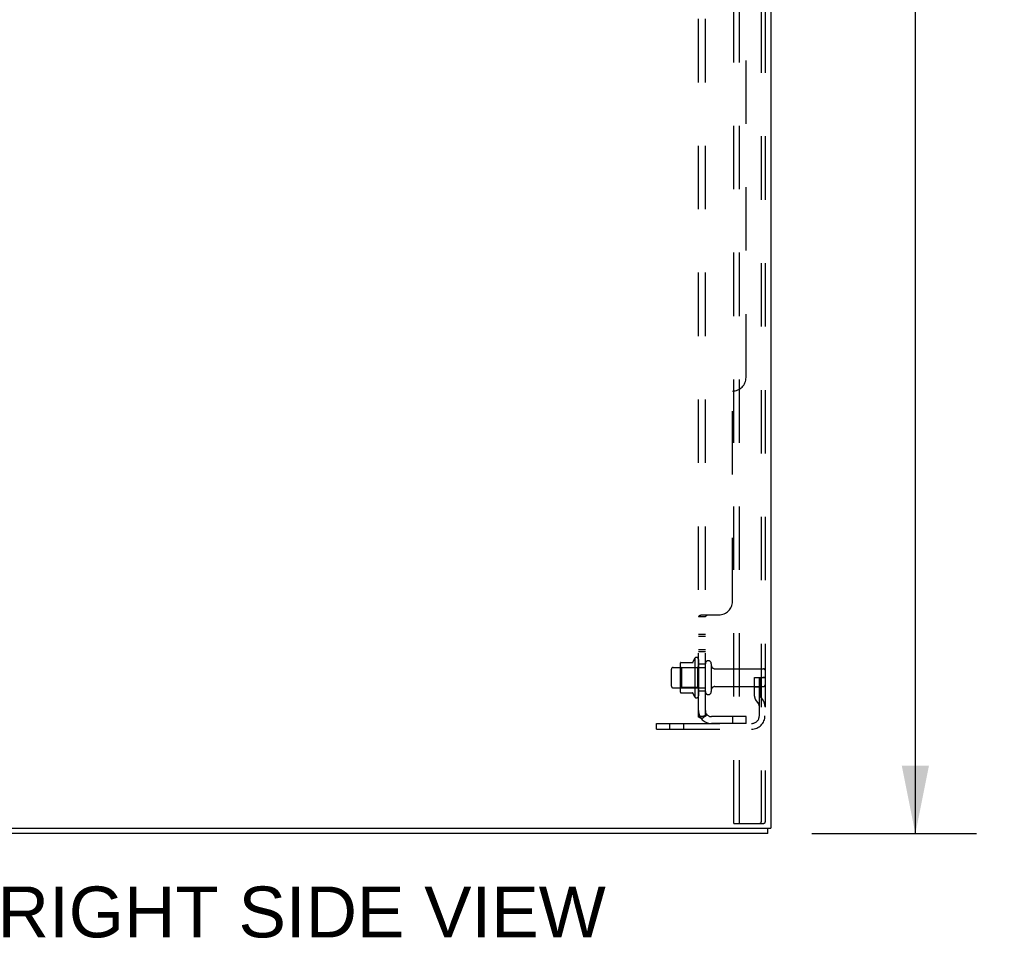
# Model space of a CAD drawing. Header units: inches. Extents: x 0 to 212, y 0 to 138.
# Tile 237 of 256: x 114 to 132, y 36 to 53. Entities that reach past the tile are written whole.
import ezdxf

# ---------------------------------------------------------------- set-up
doc = ezdxf.new("R2010")
doc.units = ezdxf.units.IN
doc.header["$LTSCALE"] = 11.6875
doc.header["$MEASUREMENT"] = 0
doc.linetypes.add('HIDDEN', pattern=[0.2, 0.1, -0.1])
doc.layers.get('0').update_dxf_attribs({"linetype": 'CONTINUOUS'})
for name, color, linetype in [('DEFAULT_2', 8, 'HIDDEN'), ('DIMENSIONS', 7, 'CONTINUOUS'), ('SUBPANEL', 7, 'CONTINUOUS')]:
    doc.layers.add(name, color=color, linetype=linetype)
doc.styles.get("Standard").update_dxf_attribs({"font": 'arial.ttf'})
doc.dimstyles.new('DIMSTYLE_1', dxfattribs={"dimtxt": 0.9375, "dimasz": 1.25, "dimexe": 0.09, "dimexo": 0.07, "dimgap": 0.0375, "dimtad": 0, "dimtih": 1, "dimtoh": 1, "dimzin": 4, "dimdsep": 46, "dimtxsty": 'Standard', "dimblk": '_FILLED', "dimblk1": '_FILLED', "dimblk2": '_FILLED', "dimcen": 0.09, "dimadec": 3, "dimazin": 1, "dimtfac": 1, "dimtdec": 3, "dimtofl": 0, "dimtmove": 0, "dimatfit": 3, "dimldrblk": '_FILLED', "dimfxl": 0, "dimtolj": 1, "dimtzin": 4, "dimarcsym": 0})

# ---------------------------------------------------------------- blocks, each defined once
blk = doc.blocks.new('_FILLED')
at = {"color": 0, "linetype": 'ByBlock'}
blk.add_solid([(0, 0), (-1, 0.2), (-1, -0.2)], dxfattribs=at)
blk = doc.blocks.new('*D7')
at = {"layer": 'DIMENSIONS', "color": 2, "linetype": 'Continuous'}
for p, q in [((128.514, 102.304), (131.571, 102.304)), ((130.446, 102.304), (130.446, 71.671)), ((130.446, 37.54), (130.446, 68.389)), ((128.54, 37.54), (131.571, 37.54))]:
    blk.add_line(p, q, dxfattribs=at)
at = {"layer": 'DIMENSIONS', "color": 2, "linetype": 'Continuous', "xscale": 1.25, "yscale": 1.25, "zscale": 1.25}
for p, rotation in [((130.446, 102.304), 90), ((130.446, 37.54), 270)]:
    blk.add_blockref('_FILLED', p, dxfattribs=dict(at, rotation=rotation))
at = {"layer": 'DIMENSIONS', "color": 2, "linetype": 'Continuous', "insert": (130.446, 71.202), "char_height": 0.9375, "width": 3.27602, "attachment_point": 2, "line_spacing_factor": 0.9}
blk.add_mtext('64.76\\PREF.', dxfattribs=at)

msp = doc.modelspace()

# ---------------------------------------------------------------- linework, layer by layer
at = {"color": 3, "linetype": 'Continuous'}
for p in [(127.78, 102.22), (109.78, 37.644)]:
    msp.add_line(p, (127.78, 37.644), dxfattribs=at)
at = {"color": 7, "linetype": 'Continuous'}
for q in [(127.728, 37.644), (109.832, 37.54)]:
    msp.add_line((127.728, 37.54), q, dxfattribs=at)
at = {"layer": 'DEFAULT_2', "color": 8, "linetype": 'HIDDEN'}
for p, q in [((127.101, 37.727), (127.101, 101.845)), ((127.205, 37.727), (127.205, 101.845)), ((127.602, 101.815), (127.602, 37.757)), ((127.676, 101.815), (127.676, 37.757)), ((126.115, 40.67), (126.115, 40.159)), ((126.125, 40.692), (126.353, 40.692)), ((126.381, 40.771), (126.381, 40.059)), ((126.451, 40.749), (126.451, 40.081)), ((126.576, 40.157), (126.576, 40.672)), ((126.686, 40.672), (126.686, 40.157)), ((125.951, 40.257), (125.951, 40.572)), ((125.981, 40.602), (126.576, 40.602)), ((126.135, 40.598), (126.115, 40.618)), ((126.431, 40.598), (126.135, 40.598)), ((126.135, 40.598), (126.135, 40.231)), ((126.431, 40.598), (126.451, 40.618)), ((126.431, 40.598), (126.431, 40.231)), ((126.748, 40.58), (127.646, 40.58)), ((127.482, 40.415), (127.572, 40.415)), ((127.482, 40.074), (127.482, 40.415)), ((127.572, 40.415), (127.676, 40.415)), ((127.572, 39.713), (127.572, 40.415)), ((127.586, 40.074), (127.586, 40.415)), ((127.676, 40.415), (127.637, 40.415)), ((125.981, 40.227), (126.576, 40.227)), ((126.135, 40.231), (126.115, 40.211)), ((126.125, 40.137), (126.353, 40.137)), ((126.431, 40.231), (126.135, 40.231)), ((126.431, 40.231), (126.451, 40.211)), ((126.748, 40.25), (127.646, 40.25)), ((127.586, 40.24), (127.482, 40.24)), ((127.503, 40.008), (127.552, 39.94)), ((127.588, 40.068), (127.637, 40)), ((125.676, 39.571), (127.429, 39.571)), ((125.676, 39.467), (125.676, 39.571)), ((125.923, 39.467), (125.923, 39.571)), ((126.179, 39.467), (126.179, 39.571)), ((125.676, 39.467), (127.429, 39.467)), ((127.101, 37.727), (127.581, 37.727)), ((127.581, 37.727), (127.655, 37.727))]:
    msp.add_line(p, q, dxfattribs=at)
for points in [[(127.602, 37.757), (127.601, 37.749), (127.599, 37.742), (127.596, 37.736), (127.592, 37.731), (127.587, 37.728), (127.581, 37.727)], [(127.676, 37.757), (127.675, 37.749), (127.673, 37.742), (127.67, 37.736), (127.665, 37.731), (127.66, 37.728), (127.655, 37.727)]]:
    msp.add_lwpolyline(points, dxfattribs=at)
for centre, radius, start, end in [((126.125, 40.682), 0.01, 90, 174.8062), ((126.256, 40.67), 0.141, 174.7919, 180), ((126.334, 40.702), 0.01, 270, 336.0321), ((126.981, 40.415), 0.698, 149.3369, 156.0321), ((126.412, 40.749), 0.0384, 0, 145.5503), ((126.631, 40.672), 0.055, 0, 180), ((126.748, 40.642), 0.0625, 180, 270), ((125.981, 40.572), 0.03, 90, 180), ((127.646, 40.55), 0.03, 0, 90), ((127.646, 40.28), 0.03, 270, 360), ((125.981, 40.257), 0.03, 180, 270), ((126.256, 40.159), 0.141, 180, 185.2081), ((126.125, 40.147), 0.01, 185.1938, 270), ((126.334, 40.127), 0.01, 23.9679, 90), ((126.981, 40.415), 0.698, 203.9679, 210.6631), ((126.631, 40.157), 0.055, 180, 360), ((126.748, 40.187), 0.0625, 90, 180), ((126.412, 40.081), 0.0384, 214.4497, 360), ((127.596, 40.074), 0.114, 180, 215.7539), ((127.468, 39.879), 0.104, 0, 35.7539), ((127.596, 40.074), 0.01, 180, 215.7539), ((127.468, 39.879), 0.208, 0, 35.7539), ((127.429, 39.713), 0.246, 270, 360), ((127.429, 39.713), 0.142, 270, 360)]:
    msp.add_arc(centre, radius, start, end, dxfattribs=at)
at = {"layer": 'SUBPANEL', "color": 8, "linetype": 'HIDDEN'}
for p, q in [((126.451, 39.696), (126.451, 95.383)), ((126.576, 39.696), (126.576, 95.383)), ((127.326, 45.946), (127.326, 89.133)), ((127.076, 41.821), (127.076, 45.696)), ((126.454, 41.544), (126.453, 41.542)), ((126.505, 41.571), (126.826, 41.571)), ((126.599, 41.56), (126.598, 41.558)), ((126.576, 41.536), (126.451, 41.536)), ((126.576, 41.21), (126.451, 41.21)), ((126.576, 41.174), (126.451, 41.174)), ((126.576, 40.929), (126.451, 40.929)), ((126.576, 40.893), (126.451, 40.893)), ((126.576, 40.665), (126.451, 40.665)), ((126.576, 40.165), (126.451, 40.165)), ((126.505, 39.657), (126.601, 39.737)), ((126.576, 39.696), (126.451, 39.696)), ((127.326, 39.696), (126.688, 39.696)), ((127.326, 39.571), (126.688, 39.571)), ((127.076, 39.696), (127.076, 39.571)), ((127.326, 39.571), (127.326, 39.696))]:
    msp.add_line(p, q, dxfattribs=at)
for points in [[(126.47, 41.554), (126.467, 41.552), (126.464, 41.551), (126.461, 41.549), (126.458, 41.547), (126.456, 41.545), (126.454, 41.544), (126.453, 41.542), (126.452, 41.54), (126.451, 41.538), (126.451, 41.537), (126.451, 41.536)], [(126.464, 41.551), (126.461, 41.549), (126.458, 41.547)], [(126.477, 41.557), (126.473, 41.555), (126.47, 41.554)], [(126.505, 41.571), (126.503, 41.569), (126.5, 41.568), (126.498, 41.566), (126.495, 41.565), (126.491, 41.563), (126.488, 41.562), (126.484, 41.56), (126.477, 41.557)], [(126.505, 41.571), (126.503, 41.569), (126.5, 41.568)], [(126.59, 41.551), (126.586, 41.549), (126.584, 41.547), (126.583, 41.546), (126.581, 41.544), (126.579, 41.543), (126.578, 41.541), (126.577, 41.54), (126.576, 41.538), (126.576, 41.537), (126.576, 41.536)], [(126.583, 41.546), (126.581, 41.544), (126.579, 41.543), (126.578, 41.541), (126.577, 41.54), (126.576, 41.538), (126.576, 41.537), (126.576, 41.536)], [(126.601, 41.571), (126.602, 41.569), (126.602, 41.567), (126.602, 41.566), (126.602, 41.564), (126.601, 41.563), (126.6, 41.561), (126.599, 41.56), (126.598, 41.558), (126.597, 41.557), (126.596, 41.555), (126.594, 41.554), (126.592, 41.553), (126.59, 41.551)], [(126.597, 41.557), (126.596, 41.555), (126.594, 41.554), (126.592, 41.553)], [(126.602, 41.564), (126.601, 41.563), (126.6, 41.561)], [(126.601, 41.571), (126.602, 41.569), (126.602, 41.567), (126.602, 41.566)], [(126.451, 41.538), (126.451, 41.537), (126.451, 41.536)], [(126.601, 39.737), (126.602, 39.736), (126.602, 39.735), (126.602, 39.735), (126.602, 39.734), (126.601, 39.733), (126.6, 39.731), (126.599, 39.73), (126.598, 39.728), (126.597, 39.727), (126.596, 39.725), (126.594, 39.723)], [(126.481, 39.673), (126.473, 39.676), (126.47, 39.677), (126.467, 39.679), (126.464, 39.68), (126.461, 39.682), (126.458, 39.684), (126.456, 39.686), (126.454, 39.687), (126.453, 39.689), (126.452, 39.691), (126.451, 39.693), (126.451, 39.694), (126.451, 39.696)], [(126.505, 39.657), (126.503, 39.66), (126.5, 39.662), (126.498, 39.664), (126.495, 39.666), (126.491, 39.668), (126.488, 39.669), (126.484, 39.671), (126.481, 39.673)], [(126.58, 39.719), (126.58, 39.719), (126.58, 39.719), (126.58, 39.719), (126.579, 39.719), (126.579, 39.718), (126.579, 39.718), (126.578, 39.718), (126.578, 39.718), (126.577, 39.717), (126.577, 39.717), (126.576, 39.717), (126.575, 39.716), (126.575, 39.716), (126.574, 39.716), (126.574, 39.715), (126.573, 39.715), (126.572, 39.715), (126.572, 39.714), (126.571, 39.714), (126.57, 39.714), (126.57, 39.713), (126.569, 39.713), (126.568, 39.713), (126.568, 39.712), (126.567, 39.712), (126.566, 39.712), (126.565, 39.711), (126.565, 39.711), (126.564, 39.71), (126.563, 39.71), (126.562, 39.71), (126.562, 39.709), (126.561, 39.709), (126.56, 39.709), (126.559, 39.708), (126.558, 39.708), (126.557, 39.708), (126.557, 39.707), (126.556, 39.707), (126.555, 39.707), (126.554, 39.706), (126.553, 39.706), (126.552, 39.705), (126.551, 39.705), (126.55, 39.705), (126.549, 39.704), (126.548, 39.704), (126.547, 39.704), (126.546, 39.703), (126.545, 39.703), (126.544, 39.703), (126.543, 39.702), (126.542, 39.702), (126.541, 39.702), (126.54, 39.701), (126.539, 39.701), (126.537, 39.701), (126.536, 39.7), (126.535, 39.7), (126.534, 39.7), (126.533, 39.699), (126.532, 39.699), (126.531, 39.699), (126.53, 39.699), (126.529, 39.698), (126.528, 39.698), (126.527, 39.698), (126.526, 39.698), (126.526, 39.697), (126.525, 39.697), (126.524, 39.697), (126.523, 39.697), (126.522, 39.697), (126.521, 39.697), (126.52, 39.696), (126.519, 39.696), (126.519, 39.696), (126.518, 39.696), (126.517, 39.696), (126.517, 39.696), (126.517, 39.696), (126.516, 39.696)], [(126.516, 39.696), (126.516, 39.696), (126.516, 39.696), (126.516, 39.696), (126.516, 39.696), (126.516, 39.696), (126.517, 39.696), (126.517, 39.696), (126.518, 39.696), (126.518, 39.696), (126.519, 39.696), (126.519, 39.696)], [(126.594, 39.723), (126.59, 39.72), (126.588, 39.717), (126.586, 39.715), (126.584, 39.713), (126.583, 39.711), (126.581, 39.708), (126.579, 39.706), (126.578, 39.704), (126.577, 39.701), (126.576, 39.699), (126.576, 39.698), (126.576, 39.696)], [(126.576, 39.716), (126.577, 39.716), (126.577, 39.717), (126.577, 39.717), (126.578, 39.717), (126.578, 39.718), (126.579, 39.718), (126.579, 39.718), (126.579, 39.719), (126.58, 39.719), (126.58, 39.719), (126.58, 39.719), (126.58, 39.719)]]:
    msp.add_lwpolyline(points, dxfattribs=at)
for centre, radius, start, end in [((127.076, 45.946), 0.25, 270, 360), ((126.826, 41.821), 0.25, 270, 360), ((126.688, 39.808), 0.237, 180, 270), ((126.688, 39.808), 0.112, 180, 270)]:
    msp.add_arc(centre, radius, start, end, dxfattribs=at)

# ---------------------------------------------------------------- texts
at = {"layer": 'DIMENSIONS', "color": 2, "linetype": 'Continuous', "insert": (119.14, 36.566), "char_height": 0.9375, "width": 11.1803, "attachment_point": 2, "line_spacing_factor": 0.9}
msp.add_mtext('RIGHT SIDE VIEW', dxfattribs=at)

# ---------------------------------------------------------------- dimensions: what is measured, and where the dimension line sits
at = {"layer": 'DIMENSIONS', "color": 2, "linetype": 'Continuous'}
dim = msp.add_linear_dim(base=(130.446, 102.304), p1=(128.47, 37.54), p2=(128.444, 102.304), angle=90, text='<>\\PREF.', dimstyle='DIMSTYLE_1', dxfattribs=at)
dim.commit()
dim.dimension.update_dxf_attribs({"geometry": '*D7', "text_midpoint": (130.446, 70.03), "dimtype": 160})

doc.saveas('drawing.dxf')
